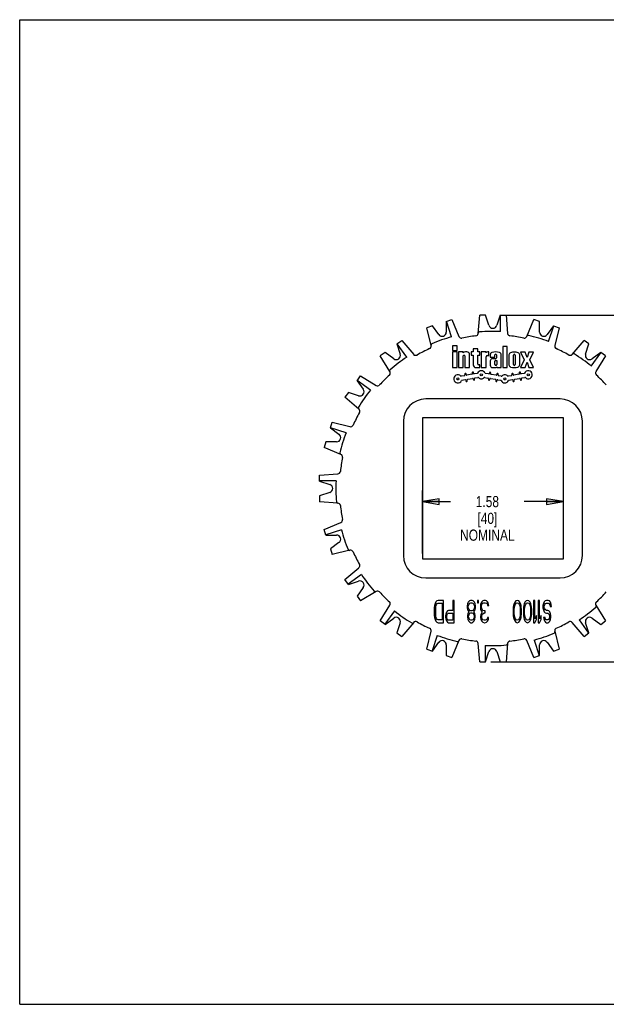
# Model space of a CAD drawing. Header units: inches. Extents: x 0 to 17, y 0 to 11.
# Tile 1 of 3: x 0 to 6.6, y 0 to 11. Entities that reach past the tile are written whole.
import ezdxf

# ---------------------------------------------------------------- set-up
doc = ezdxf.new("R2010")
doc.units = ezdxf.units.IN
doc.header["$LTSCALE"] = 0.935
doc.header["$MEASUREMENT"] = 0
doc.layers.get('0').update_dxf_attribs({"linetype": 'CONTINUOUS'})
doc.styles.get("Standard").update_dxf_attribs({"font": 'txt', "width": 0.8})
doc.dimstyles.new('DIMSTYLE_1', dxfattribs={"dimtxt": 0.125, "dimasz": 0.1875, "dimexe": 0.18, "dimexo": 0.0625, "dimgap": 0.09, "dimtad": 0, "dimtih": 1, "dimtoh": 1, "dimzin": 4, "dimdsep": 46, "dimtxsty": 'STANDARD', "dimblk": 'CLOSED', "dimblk1": 'CLOSED', "dimblk2": 'CLOSED', "dimcen": 0.09, "dimadec": 0, "dimazin": 0, "dimtp": 0.01, "dimtm": 0.01, "dimtfac": 1, "dimtofl": 0, "dimtmove": 0, "dimatfit": 3, "dimldrblk": 'CLOSED', "dimfxl": 1, "dimtolj": 1, "dimtzin": 4, "dimarcsym": 0})

# ---------------------------------------------------------------- blocks, each defined once
blk = doc.blocks.new('_CLOSED')
at = {"color": 0, "linetype": 'BYBLOCK'}
for p, q in [((0, 0), (-1, 0.167)), ((-1, 0.167), (-1, -0.167)), ((-1, -0.167), (0, 0)), ((-1, 0), (0, 0))]:
    blk.add_line(p, q, dxfattribs=at)
blk = doc.blocks.new('*D0')
at = {"color": 3, "linetype": 'CONTINUOUS'}
for p, q in [((4.499, 5.038), (4.499, 5.741)), ((6.074, 5.038), (6.074, 5.741)), ((4.499, 5.616), (4.812, 5.616)), ((6.074, 5.616), (5.637, 5.616))]:
    blk.add_line(p, q, dxfattribs=at)
at = {"color": 3, "linetype": 'CONTINUOUS', "xscale": 0.1875, "yscale": 0.1875, "zscale": 0.1875, "rotation": 180}
blk.add_blockref('_CLOSED', (4.499, 5.616), dxfattribs=at)
at = {"color": 3, "linetype": 'CONTINUOUS', "xscale": 0.1875, "yscale": 0.1875, "zscale": 0.1875}
blk.add_blockref('_CLOSED', (6.074, 5.616), dxfattribs=at)
at = {"color": 3, "linetype": 'CONTINUOUS', "insert": (5.225, 5.679), "char_height": 0.125, "width": 0.7, "attachment_point": 2, "line_spacing_factor": 0.9}
blk.add_mtext('1.58\\P[40]\\PNOMINAL', dxfattribs=at)
blk = doc.blocks.new('*D1')
at = {"color": 3, "linetype": 'CONTINUOUS'}
for p, q in [((5.434, 7.699), (8.008, 7.699)), ((7.883, 7.699), (7.883, 5.926)), ((7.883, 3.827), (7.883, 5.301)), ((5.265, 3.827), (8.008, 3.827))]:
    blk.add_line(p, q, dxfattribs=at)
at = {"color": 3, "linetype": 'CONTINUOUS', "xscale": 0.1875, "yscale": 0.1875, "zscale": 0.1875}
for p, rotation in [((7.883, 7.699), 90), ((7.883, 3.827), 270)]:
    blk.add_blockref('_CLOSED', p, dxfattribs=dict(at, rotation=rotation))
at = {"color": 3, "linetype": 'CONTINUOUS', "insert": (7.783, 5.864), "char_height": 0.125, "width": 0.7, "attachment_point": 2, "line_spacing_factor": 0.9}
blk.add_mtext('3.87\\P[98,3]\\PNOMINAL', dxfattribs=at)

msp = doc.modelspace()

# ---------------------------------------------------------------- linework, layer by layer
at = {"color": 7, "linetype": 'CONTINUOUS'}
for p, q in [((0, 0), (0, 11)), ((0, 11), (17, 11)), ((4.766, 7.63), (4.829, 7.65)), ((4.766, 7.63), (4.766, 7.51)), ((4.826, 7.457), (4.769, 7.631)), ((4.829, 7.65), (4.908, 7.461)), ((5.123, 7.495), (5.139, 7.699)), ((5.205, 7.699), (5.139, 7.699)), ((5.242, 7.586), (5.205, 7.699)), ((5.368, 7.699), (5.332, 7.586)), ((5.368, 7.699), (5.435, 7.699)), ((5.372, 7.516), (5.372, 7.699)), ((5.435, 7.699), (5.451, 7.495)), ((5.666, 7.461), (5.745, 7.65)), ((5.808, 7.63), (5.745, 7.65)), ((5.808, 7.51), (5.808, 7.63)), ((4.611, 7.579), (4.548, 7.559)), ((4.596, 7.36), (4.548, 7.559)), ((4.681, 7.483), (4.611, 7.579)), ((5.963, 7.579), (5.893, 7.483)), ((5.909, 7.404), (5.966, 7.578)), ((5.963, 7.579), (6.026, 7.559)), ((6.026, 7.559), (5.978, 7.36)), ((4.215, 7.377), (4.269, 7.416)), ((4.215, 7.377), (4.252, 7.264)), ((4.325, 7.231), (4.218, 7.379)), ((4.269, 7.416), (4.402, 7.261)), ((6.172, 7.261), (6.305, 7.416)), ((6.359, 7.377), (6.305, 7.416)), ((6.322, 7.264), (6.359, 7.377)), ((4.083, 7.281), (4.029, 7.243)), ((4.18, 7.211), (4.083, 7.281)), ((4.834, 7.358), (4.834, 7.306)), ((4.886, 7.358), (4.834, 7.358)), ((4.834, 7.306), (4.886, 7.306)), ((4.834, 7.288), (4.834, 7.113)), ((4.886, 7.288), (4.834, 7.288)), ((4.886, 7.306), (4.886, 7.358)), ((4.886, 7.113), (4.886, 7.288)), ((4.904, 7.288), (4.904, 7.113)), ((4.956, 7.288), (4.904, 7.288)), ((4.956, 7.278), (4.956, 7.288)), ((4.995, 7.288), (4.979, 7.288)), ((5.044, 7.288), (5.044, 7.253)), ((5.066, 7.288), (5.044, 7.288)), ((5.066, 7.323), (5.066, 7.288)), ((5.117, 7.323), (5.066, 7.323)), ((5.117, 7.288), (5.117, 7.323)), ((5.14, 7.288), (5.117, 7.288)), ((5.14, 7.253), (5.14, 7.288)), ((5.157, 7.288), (5.157, 7.113)), ((5.21, 7.288), (5.157, 7.288)), ((5.21, 7.28), (5.21, 7.288)), ((5.24, 7.288), (5.231, 7.288)), ((5.24, 7.25), (5.24, 7.288)), ((5.397, 7.349), (5.397, 7.113)), ((5.448, 7.349), (5.397, 7.349)), ((5.448, 7.113), (5.448, 7.349)), ((5.595, 7.286), (5.637, 7.201)), ((5.649, 7.286), (5.595, 7.286)), ((5.668, 7.225), (5.649, 7.286)), ((5.688, 7.286), (5.668, 7.225)), ((5.742, 7.286), (5.688, 7.286)), ((5.7, 7.201), (5.742, 7.286)), ((6.386, 7.131), (6.493, 7.28)), ((6.491, 7.281), (6.394, 7.211)), ((6.545, 7.243), (6.491, 7.281)), ((4.136, 7.068), (4.029, 7.243)), ((4.956, 7.113), (4.956, 7.244)), ((4.974, 7.244), (4.974, 7.113)), ((5.026, 7.113), (5.026, 7.257)), ((5.044, 7.253), (5.066, 7.253)), ((5.066, 7.253), (5.066, 7.145)), ((5.117, 7.153), (5.117, 7.253)), ((5.117, 7.253), (5.14, 7.253)), ((5.21, 7.113), (5.21, 7.234)), ((5.226, 7.25), (5.24, 7.25)), ((5.257, 7.256), (5.257, 7.23)), ((5.257, 7.23), (5.31, 7.23)), ((5.257, 7.187), (5.257, 7.139)), ((5.318, 7.213), (5.283, 7.213)), ((5.31, 7.23), (5.31, 7.255)), ((5.31, 7.148), (5.31, 7.185)), ((5.318, 7.194), (5.329, 7.194)), ((5.327, 7.255), (5.327, 7.222)), ((5.329, 7.194), (5.329, 7.146)), ((5.38, 7.113), (5.38, 7.256)), ((5.465, 7.255), (5.465, 7.145)), ((5.517, 7.146), (5.517, 7.253)), ((5.535, 7.253), (5.535, 7.146)), ((5.586, 7.145), (5.586, 7.255)), ((5.637, 7.201), (5.595, 7.113)), ((5.649, 7.113), (5.668, 7.174)), ((5.668, 7.174), (5.688, 7.113)), ((5.742, 7.113), (5.7, 7.201)), ((6.545, 7.243), (6.438, 7.068)), ((4.834, 7.113), (4.886, 7.113)), ((4.904, 7.113), (4.956, 7.113)), ((4.973, 7.04), (4.975, 7.031)), ((4.974, 7.113), (5.026, 7.113)), ((4.989, 7.034), (4.987, 7.043)), ((5.056, 7.055), (5.057, 7.046)), ((5.071, 7.048), (5.07, 7.057)), ((5.111, 7.048), (5.079, 7.043)), ((5.098, 7.113), (5.14, 7.113)), ((5.14, 7.145), (5.126, 7.145)), ((5.14, 7.113), (5.14, 7.145)), ((5.157, 7.113), (5.21, 7.113)), ((5.239, 7.042), (5.204, 7.048)), ((5.249, 7.056), (5.248, 7.048)), ((5.261, 7.045), (5.263, 7.054)), ((5.283, 7.113), (5.311, 7.113)), ((5.322, 7.139), (5.318, 7.139)), ((5.329, 7.12), (5.329, 7.113)), ((5.329, 7.113), (5.38, 7.113)), ((5.332, 7.042), (5.33, 7.033)), ((5.397, 7.113), (5.448, 7.113)), ((5.498, 7.04), (5.5, 7.031)), ((5.514, 7.034), (5.512, 7.043)), ((5.581, 7.055), (5.582, 7.046)), ((5.595, 7.113), (5.649, 7.113)), ((5.596, 7.048), (5.595, 7.057)), ((5.636, 7.048), (5.604, 7.043)), ((5.688, 7.113), (5.742, 7.113)), ((3.769, 6.967), (3.808, 7.021)), ((3.769, 6.967), (3.839, 6.871)), ((3.919, 6.862), (3.771, 6.97)), ((3.808, 7.021), (3.982, 6.914)), ((4.969, 7.023), (4.934, 7.017)), ((4.941, 6.972), (4.977, 6.979)), ((4.985, 6.973), (4.987, 6.964)), ((5.052, 7.038), (4.997, 7.028)), ((5, 6.967), (4.999, 6.975)), ((5.005, 6.983), (5.06, 6.993)), ((5.068, 6.987), (5.069, 6.979)), ((5.083, 6.981), (5.082, 6.99)), ((5.087, 6.998), (5.119, 7.004)), ((5.196, 7.004), (5.232, 6.997)), ((5.237, 6.989), (5.236, 6.981)), ((5.25, 6.978), (5.251, 6.987)), ((5.259, 6.992), (5.314, 6.983)), ((5.322, 7.028), (5.267, 7.037)), ((5.32, 6.975), (5.318, 6.966)), ((5.332, 6.964), (5.334, 6.972)), ((5.342, 6.978), (5.373, 6.972)), ((5.344, 7.031), (5.346, 7.039)), ((5.381, 7.017), (5.35, 7.023)), ((5.494, 7.023), (5.459, 7.017)), ((5.466, 6.972), (5.502, 6.979)), ((5.51, 6.973), (5.512, 6.964)), ((5.577, 7.038), (5.522, 7.028)), ((5.525, 6.967), (5.524, 6.975)), ((5.53, 6.983), (5.585, 6.993)), ((5.593, 6.987), (5.594, 6.979)), ((5.608, 6.981), (5.607, 6.99)), ((5.612, 6.998), (5.644, 7.004)), ((3.673, 6.835), (3.634, 6.782)), ((3.786, 6.798), (3.673, 6.835)), ((3.789, 6.649), (3.634, 6.782)), ((6.037, 6.763), (4.537, 6.763)), ((3.471, 6.439), (3.491, 6.502)), ((3.491, 6.502), (3.69, 6.454)), ((4.287, 6.513), (4.287, 5.013)), ((4.499, 6.551), (4.499, 4.976)), ((6.074, 6.551), (4.499, 6.551)), ((6.074, 4.976), (6.074, 6.551)), ((6.287, 5.013), (6.287, 6.513)), ((3.471, 6.439), (3.567, 6.369)), ((3.646, 6.386), (3.472, 6.442)), ((3.42, 6.284), (3.4, 6.221)), ((3.54, 6.284), (3.42, 6.284)), ((3.589, 6.142), (3.4, 6.221)), ((3.351, 5.911), (3.555, 5.927)), ((3.351, 5.845), (3.351, 5.911)), ((3.534, 5.848), (3.351, 5.848)), ((3.351, 5.845), (3.464, 5.808)), ((3.464, 5.718), (3.351, 5.682)), ((3.351, 5.682), (3.351, 5.615)), ((3.555, 5.599), (3.351, 5.615)), ((3.4, 5.306), (3.589, 5.384)), ((3.42, 5.243), (3.4, 5.306)), ((3.594, 5.302), (3.419, 5.246)), ((3.42, 5.243), (3.54, 5.243)), ((3.567, 5.158), (3.471, 5.087)), ((3.471, 5.087), (3.491, 5.024)), ((3.69, 5.072), (3.491, 5.024)), ((4.499, 4.976), (6.074, 4.976)), ((3.634, 4.745), (3.789, 4.878)), ((3.673, 4.691), (3.634, 4.745)), ((3.819, 4.801), (3.671, 4.694)), ((4.537, 4.763), (6.037, 4.763)), ((3.673, 4.691), (3.786, 4.728)), ((3.839, 4.656), (3.769, 4.559)), ((3.769, 4.559), (3.808, 4.506)), ((3.982, 4.613), (3.808, 4.506)), ((4.674, 4.513), (4.661, 4.508)), ((4.736, 4.513), (4.674, 4.513)), ((4.736, 4.263), (4.736, 4.513)), ((4.853, 4.513), (4.838, 4.513)), ((4.838, 4.513), (4.838, 4.401)), ((4.853, 4.263), (4.853, 4.513)), ((5.038, 4.513), (5.025, 4.508)), ((5.054, 4.513), (5.038, 4.513)), ((5.067, 4.508), (5.054, 4.513)), ((5.127, 4.513), (5.114, 4.513)), ((5.114, 4.513), (5.114, 4.487)), ((5.127, 4.487), (5.127, 4.513)), ((5.184, 4.513), (5.174, 4.508)), ((5.205, 4.513), (5.184, 4.513)), ((5.215, 4.508), (5.205, 4.513)), ((5.559, 4.513), (5.543, 4.508)), ((5.575, 4.508), (5.559, 4.513)), ((5.674, 4.513), (5.658, 4.508)), ((5.689, 4.508), (5.674, 4.513)), ((5.757, 4.513), (5.741, 4.513)), ((5.741, 4.513), (5.741, 4.263)), ((5.757, 4.306), (5.757, 4.513)), ((5.809, 4.513), (5.793, 4.513)), ((5.793, 4.513), (5.793, 4.263)), ((5.809, 4.306), (5.809, 4.513)), ((5.885, 4.513), (5.872, 4.508)), ((5.905, 4.513), (5.885, 4.513)), ((5.918, 4.508), (5.905, 4.513)), ((4.029, 4.284), (4.136, 4.458)), ((4.635, 4.455), (4.632, 4.428)), ((4.632, 4.428), (4.632, 4.348)), ((4.64, 4.476), (4.635, 4.455)), ((4.65, 4.497), (4.64, 4.476)), ((4.648, 4.428), (4.65, 4.449)), ((4.648, 4.348), (4.648, 4.428)), ((4.661, 4.508), (4.65, 4.497)), ((4.65, 4.449), (4.655, 4.465)), ((4.655, 4.465), (4.663, 4.476)), ((4.663, 4.476), (4.674, 4.481)), ((4.674, 4.481), (4.721, 4.481)), ((4.721, 4.481), (4.721, 4.295)), ((4.791, 4.401), (4.778, 4.396)), ((4.838, 4.401), (4.791, 4.401)), ((5.004, 4.476), (4.999, 4.449)), ((4.999, 4.449), (4.999, 4.433)), ((4.999, 4.433), (5.004, 4.407)), ((5.012, 4.492), (5.004, 4.476)), ((5.004, 4.407), (5.015, 4.391)), ((5.025, 4.508), (5.012, 4.492)), ((5.012, 4.449), (5.02, 4.471)), ((5.012, 4.433), (5.012, 4.449)), ((5.02, 4.412), (5.012, 4.433)), ((5.02, 4.471), (5.03, 4.481)), ((5.03, 4.401), (5.02, 4.412)), ((5.03, 4.481), (5.041, 4.487)), ((5.041, 4.396), (5.03, 4.401)), ((5.041, 4.487), (5.051, 4.487)), ((5.051, 4.487), (5.062, 4.481)), ((5.062, 4.401), (5.051, 4.396)), ((5.062, 4.481), (5.072, 4.471)), ((5.072, 4.412), (5.062, 4.401)), ((5.08, 4.492), (5.067, 4.508)), ((5.072, 4.471), (5.08, 4.449)), ((5.08, 4.433), (5.072, 4.412)), ((5.077, 4.391), (5.088, 4.407)), ((5.088, 4.476), (5.08, 4.492)), ((5.08, 4.449), (5.08, 4.433)), ((5.093, 4.449), (5.088, 4.476)), ((5.088, 4.407), (5.093, 4.433)), ((5.093, 4.433), (5.093, 4.449)), ((5.114, 4.487), (5.127, 4.487)), ((5.15, 4.471), (5.148, 4.455)), ((5.148, 4.455), (5.148, 4.433)), ((5.148, 4.433), (5.15, 4.412)), ((5.155, 4.487), (5.15, 4.471)), ((5.15, 4.412), (5.155, 4.396)), ((5.163, 4.497), (5.155, 4.487)), ((5.161, 4.455), (5.163, 4.465)), ((5.161, 4.433), (5.161, 4.455)), ((5.166, 4.412), (5.161, 4.433)), ((5.174, 4.508), (5.163, 4.497)), ((5.163, 4.465), (5.168, 4.476)), ((5.174, 4.401), (5.166, 4.412)), ((5.168, 4.476), (5.174, 4.481)), ((5.174, 4.481), (5.187, 4.487)), ((5.189, 4.396), (5.174, 4.401)), ((5.187, 4.487), (5.202, 4.487)), ((5.202, 4.487), (5.215, 4.481)), ((5.226, 4.497), (5.215, 4.508)), ((5.215, 4.481), (5.221, 4.476)), ((5.221, 4.476), (5.226, 4.465)), ((5.234, 4.487), (5.226, 4.497)), ((5.226, 4.465), (5.228, 4.455)), ((5.228, 4.455), (5.241, 4.455)), ((5.239, 4.471), (5.234, 4.487)), ((5.241, 4.455), (5.239, 4.471)), ((5.515, 4.439), (5.512, 4.412)), ((5.512, 4.412), (5.512, 4.364)), ((5.517, 4.455), (5.515, 4.439)), ((5.523, 4.476), (5.517, 4.455)), ((5.53, 4.492), (5.523, 4.476)), ((5.525, 4.407), (5.528, 4.439)), ((5.525, 4.37), (5.525, 4.407)), ((5.528, 4.439), (5.538, 4.471)), ((5.543, 4.508), (5.53, 4.492)), ((5.538, 4.471), (5.546, 4.481)), ((5.546, 4.481), (5.559, 4.487)), ((5.559, 4.487), (5.572, 4.481)), ((5.572, 4.481), (5.58, 4.471)), ((5.588, 4.492), (5.575, 4.508)), ((5.58, 4.471), (5.59, 4.439)), ((5.596, 4.476), (5.588, 4.492)), ((5.59, 4.439), (5.593, 4.407)), ((5.593, 4.407), (5.593, 4.37)), ((5.601, 4.455), (5.596, 4.476)), ((5.603, 4.439), (5.601, 4.455)), ((5.606, 4.412), (5.603, 4.439)), ((5.606, 4.364), (5.606, 4.412)), ((5.629, 4.439), (5.627, 4.412)), ((5.627, 4.412), (5.627, 4.364)), ((5.632, 4.455), (5.629, 4.439)), ((5.637, 4.476), (5.632, 4.455)), ((5.645, 4.492), (5.637, 4.476)), ((5.64, 4.407), (5.642, 4.439)), ((5.64, 4.37), (5.64, 4.407)), ((5.642, 4.439), (5.653, 4.471)), ((5.658, 4.508), (5.645, 4.492)), ((5.653, 4.471), (5.661, 4.481)), ((5.661, 4.481), (5.674, 4.487)), ((5.674, 4.487), (5.687, 4.481)), ((5.687, 4.481), (5.695, 4.471)), ((5.702, 4.492), (5.689, 4.508)), ((5.695, 4.471), (5.705, 4.439)), ((5.71, 4.476), (5.702, 4.492)), ((5.705, 4.439), (5.708, 4.407)), ((5.708, 4.407), (5.708, 4.37)), ((5.715, 4.455), (5.71, 4.476)), ((5.718, 4.439), (5.715, 4.455)), ((5.721, 4.412), (5.718, 4.439)), ((5.721, 4.364), (5.721, 4.412)), ((5.851, 4.476), (5.846, 4.455)), ((5.846, 4.455), (5.846, 4.428)), ((5.846, 4.428), (5.851, 4.407)), ((5.861, 4.497), (5.851, 4.476)), ((5.851, 4.407), (5.861, 4.386)), ((5.872, 4.508), (5.861, 4.497)), ((5.861, 4.449), (5.866, 4.465)), ((5.861, 4.433), (5.861, 4.449)), ((5.866, 4.417), (5.861, 4.433)), ((5.866, 4.465), (5.874, 4.476)), ((5.874, 4.407), (5.866, 4.417)), ((5.874, 4.476), (5.885, 4.481)), ((5.885, 4.401), (5.874, 4.407)), ((5.885, 4.481), (5.905, 4.481)), ((5.9, 4.401), (5.885, 4.401)), ((5.911, 4.396), (5.9, 4.401)), ((5.905, 4.481), (5.916, 4.476)), ((5.916, 4.476), (5.924, 4.46)), ((5.931, 4.492), (5.918, 4.508)), ((5.924, 4.46), (5.926, 4.444)), ((5.926, 4.444), (5.942, 4.444)), ((5.939, 4.465), (5.931, 4.492)), ((5.942, 4.444), (5.939, 4.465)), ((6.438, 4.458), (6.545, 4.284)), ((4.188, 4.395), (4.08, 4.247)), ((4.083, 4.245), (4.18, 4.315)), ((4.632, 4.348), (4.635, 4.322)), ((4.635, 4.322), (4.64, 4.3)), ((4.64, 4.3), (4.65, 4.279)), ((4.65, 4.327), (4.648, 4.348)), ((4.655, 4.311), (4.65, 4.327)), ((4.663, 4.3), (4.655, 4.311)), ((4.674, 4.295), (4.663, 4.3)), ((4.721, 4.295), (4.674, 4.295)), ((4.76, 4.359), (4.757, 4.343)), ((4.757, 4.343), (4.757, 4.322)), ((4.757, 4.322), (4.76, 4.306)), ((4.767, 4.38), (4.76, 4.359)), ((4.76, 4.306), (4.767, 4.284)), ((4.778, 4.396), (4.767, 4.38)), ((4.773, 4.338), (4.775, 4.354)), ((4.773, 4.322), (4.773, 4.338)), ((4.775, 4.306), (4.773, 4.322)), ((4.775, 4.354), (4.78, 4.364)), ((4.78, 4.295), (4.775, 4.306)), ((4.78, 4.364), (4.788, 4.37)), ((4.788, 4.29), (4.78, 4.295)), ((4.788, 4.37), (4.838, 4.37)), ((4.838, 4.37), (4.838, 4.29)), ((5.007, 4.364), (5.002, 4.343)), ((5.002, 4.343), (5.002, 4.327)), ((5.002, 4.327), (5.007, 4.3)), ((5.015, 4.38), (5.007, 4.364)), ((5.007, 4.3), (5.015, 4.284)), ((5.015, 4.391), (5.02, 4.386)), ((5.02, 4.386), (5.015, 4.38)), ((5.015, 4.338), (5.02, 4.354)), ((5.015, 4.327), (5.015, 4.338)), ((5.02, 4.311), (5.015, 4.327)), ((5.02, 4.354), (5.03, 4.37)), ((5.03, 4.295), (5.02, 4.311)), ((5.03, 4.37), (5.041, 4.375)), ((5.041, 4.29), (5.03, 4.295)), ((5.051, 4.396), (5.041, 4.396)), ((5.041, 4.375), (5.051, 4.375)), ((5.051, 4.375), (5.062, 4.37)), ((5.062, 4.295), (5.051, 4.29)), ((5.062, 4.37), (5.072, 4.354)), ((5.072, 4.311), (5.062, 4.295)), ((5.072, 4.386), (5.077, 4.391)), ((5.077, 4.38), (5.072, 4.386)), ((5.072, 4.354), (5.077, 4.338)), ((5.077, 4.327), (5.072, 4.311)), ((5.085, 4.364), (5.077, 4.38)), ((5.077, 4.338), (5.077, 4.327)), ((5.077, 4.284), (5.085, 4.3)), ((5.09, 4.343), (5.085, 4.364)), ((5.085, 4.3), (5.09, 4.327)), ((5.09, 4.327), (5.09, 4.343)), ((5.153, 4.354), (5.15, 4.332)), ((5.15, 4.332), (5.15, 4.322)), ((5.15, 4.322), (5.153, 4.3)), ((5.158, 4.37), (5.153, 4.354)), ((5.153, 4.3), (5.163, 4.279)), ((5.155, 4.396), (5.168, 4.386)), ((5.168, 4.386), (5.158, 4.37)), ((5.163, 4.332), (5.168, 4.354)), ((5.163, 4.322), (5.163, 4.332)), ((5.168, 4.306), (5.163, 4.322)), ((5.168, 4.354), (5.174, 4.364)), ((5.176, 4.295), (5.168, 4.306)), ((5.174, 4.364), (5.189, 4.375)), ((5.189, 4.29), (5.176, 4.295)), ((5.2, 4.396), (5.189, 4.396)), ((5.189, 4.375), (5.2, 4.375)), ((5.2, 4.375), (5.2, 4.396)), ((5.213, 4.295), (5.2, 4.29)), ((5.221, 4.306), (5.213, 4.295)), ((5.226, 4.322), (5.221, 4.306)), ((5.239, 4.322), (5.226, 4.322)), ((5.226, 4.279), (5.236, 4.3)), ((5.236, 4.3), (5.239, 4.322)), ((5.512, 4.364), (5.515, 4.338)), ((5.515, 4.338), (5.517, 4.322)), ((5.517, 4.322), (5.523, 4.3)), ((5.523, 4.3), (5.53, 4.284)), ((5.528, 4.338), (5.525, 4.37)), ((5.538, 4.306), (5.528, 4.338)), ((5.546, 4.295), (5.538, 4.306)), ((5.559, 4.29), (5.546, 4.295)), ((5.572, 4.295), (5.559, 4.29)), ((5.58, 4.306), (5.572, 4.295)), ((5.59, 4.338), (5.58, 4.306)), ((5.588, 4.284), (5.596, 4.3)), ((5.593, 4.37), (5.59, 4.338)), ((5.596, 4.3), (5.601, 4.322)), ((5.601, 4.322), (5.603, 4.338)), ((5.603, 4.338), (5.606, 4.364)), ((5.627, 4.364), (5.629, 4.338)), ((5.629, 4.338), (5.632, 4.322)), ((5.632, 4.322), (5.637, 4.3)), ((5.637, 4.3), (5.645, 4.284)), ((5.642, 4.338), (5.64, 4.37)), ((5.653, 4.306), (5.642, 4.338)), ((5.661, 4.295), (5.653, 4.306)), ((5.674, 4.29), (5.661, 4.295)), ((5.687, 4.295), (5.674, 4.29)), ((5.695, 4.306), (5.687, 4.295)), ((5.705, 4.338), (5.695, 4.306)), ((5.702, 4.284), (5.71, 4.3)), ((5.708, 4.37), (5.705, 4.338)), ((5.71, 4.3), (5.715, 4.322)), ((5.715, 4.322), (5.718, 4.338)), ((5.718, 4.338), (5.721, 4.364)), ((5.773, 4.343), (5.757, 4.306)), ((5.757, 4.263), (5.773, 4.3)), ((5.773, 4.3), (5.773, 4.343)), ((5.825, 4.343), (5.809, 4.306)), ((5.809, 4.263), (5.825, 4.3)), ((5.825, 4.3), (5.825, 4.343)), ((5.869, 4.322), (5.853, 4.322)), ((5.853, 4.322), (5.856, 4.306)), ((5.856, 4.306), (5.864, 4.284)), ((5.861, 4.386), (5.872, 4.375)), ((5.872, 4.311), (5.869, 4.322)), ((5.872, 4.375), (5.885, 4.37)), ((5.877, 4.3), (5.872, 4.311)), ((5.885, 4.295), (5.877, 4.3)), ((5.885, 4.37), (5.9, 4.37)), ((5.9, 4.295), (5.885, 4.295)), ((5.9, 4.37), (5.908, 4.364)), ((5.908, 4.3), (5.9, 4.295)), ((5.908, 4.364), (5.916, 4.354)), ((5.916, 4.311), (5.908, 4.3)), ((5.921, 4.386), (5.911, 4.396)), ((5.916, 4.354), (5.918, 4.338)), ((5.918, 4.327), (5.916, 4.311)), ((5.918, 4.338), (5.918, 4.327)), ((5.931, 4.364), (5.921, 4.386)), ((5.921, 4.279), (5.931, 4.3)), ((5.934, 4.343), (5.931, 4.364)), ((5.931, 4.3), (5.934, 4.322)), ((5.934, 4.322), (5.934, 4.343)), ((6.249, 4.295), (6.356, 4.147)), ((6.394, 4.315), (6.491, 4.245)), ((4.083, 4.245), (4.029, 4.284)), ((4.252, 4.263), (4.215, 4.149)), ((4.402, 4.266), (4.269, 4.11)), ((4.65, 4.279), (4.661, 4.269)), ((4.661, 4.269), (4.674, 4.263)), ((4.674, 4.263), (4.736, 4.263)), ((4.767, 4.284), (4.778, 4.269)), ((4.778, 4.269), (4.791, 4.263)), ((4.838, 4.29), (4.788, 4.29)), ((4.791, 4.263), (4.853, 4.263)), ((5.015, 4.284), (5.028, 4.269)), ((5.028, 4.269), (5.041, 4.263)), ((5.051, 4.29), (5.041, 4.29)), ((5.041, 4.263), (5.051, 4.263)), ((5.051, 4.263), (5.064, 4.269)), ((5.064, 4.269), (5.077, 4.284)), ((5.163, 4.279), (5.174, 4.269)), ((5.174, 4.269), (5.192, 4.263)), ((5.2, 4.29), (5.189, 4.29)), ((5.192, 4.263), (5.197, 4.263)), ((5.197, 4.263), (5.215, 4.269)), ((5.215, 4.269), (5.226, 4.279)), ((5.53, 4.284), (5.543, 4.269)), ((5.543, 4.269), (5.559, 4.263)), ((5.559, 4.263), (5.575, 4.269)), ((5.575, 4.269), (5.588, 4.284)), ((5.645, 4.284), (5.658, 4.269)), ((5.658, 4.269), (5.674, 4.263)), ((5.674, 4.263), (5.689, 4.269)), ((5.689, 4.269), (5.702, 4.284)), ((5.741, 4.263), (5.757, 4.263)), ((5.793, 4.263), (5.809, 4.263)), ((5.864, 4.284), (5.874, 4.269)), ((5.874, 4.269), (5.887, 4.263)), ((5.887, 4.263), (5.9, 4.263)), ((5.9, 4.263), (5.911, 4.269)), ((5.911, 4.269), (5.921, 4.279)), ((6.305, 4.11), (6.172, 4.266)), ((6.359, 4.149), (6.322, 4.263)), ((6.491, 4.245), (6.545, 4.284)), ((4.215, 4.149), (4.269, 4.11)), ((4.548, 3.968), (4.596, 4.167)), ((4.665, 4.122), (4.608, 3.948)), ((5.978, 4.167), (6.026, 3.968)), ((6.305, 4.11), (6.359, 4.149)), ((4.548, 3.968), (4.611, 3.947)), ((4.611, 3.947), (4.681, 4.044)), ((4.766, 4.016), (4.766, 3.897)), ((4.908, 4.065), (4.829, 3.876)), ((5.139, 3.827), (5.123, 4.031)), ((5.202, 4.01), (5.202, 3.827)), ((5.451, 4.031), (5.435, 3.827)), ((5.745, 3.876), (5.666, 4.065)), ((5.748, 4.07), (5.804, 3.896)), ((5.808, 3.897), (5.808, 4.016)), ((5.893, 4.044), (5.963, 3.947)), ((5.963, 3.947), (6.026, 3.968)), ((4.766, 3.897), (4.829, 3.876)), ((5.205, 3.827), (5.242, 3.941)), ((5.332, 3.941), (5.368, 3.827)), ((5.745, 3.876), (5.808, 3.897)), ((5.139, 3.827), (5.205, 3.827)), ((5.368, 3.827), (5.435, 3.827)), ((0, 0), (17, 0))]:
    msp.add_line(p, q, dxfattribs=at)
for centre in [(5.157, 7.033), (5.682, 7.033), (4.895, 6.987), (5.42, 6.987)]:
    msp.add_circle(centre, 0.0123, dxfattribs=at)
for centre, radius, start, end in [((4.719, 7.51), 0.047, 216, 360), ((5.093, 7.497), 0.03, 276.3782, 355.5), ((5.138, 7.497), 0.015, 94.9044, 175.5), ((5.287, 5.763), 1.755, 87.2293, 94.9044), ((5.287, 7.6), 0.047, 198, 342), ((5.481, 7.497), 0.03, 184.5, 263.6218), ((5.855, 7.51), 0.047, 180, 324), ((4.61, 7.366), 0.015, 112.9044, 193.5), ((5.287, 5.763), 1.755, 105.2293, 112.9044), ((4.935, 7.472), 0.03, 202.5, 281.6218), ((5.287, 5.763), 1.715, 96.3782, 101.6218), ((5.287, 5.763), 1.715, 78.3782, 83.6218), ((5.638, 7.472), 0.03, 258.3782, 337.5), ((5.681, 7.458), 0.015, 76.9044, 157.5), ((5.287, 5.763), 1.755, 69.2293, 76.9044), ((4.207, 7.249), 0.047, 234, 18), ((4.424, 7.28), 0.03, 220.5, 299.6218), ((5.287, 5.763), 1.715, 114.3782, 119.6218), ((4.567, 7.353), 0.03, 294.3782, 13.5), ((4.979, 7.257), 0.0315, 90, 136.2383), ((4.995, 7.257), 0.0315, 0, 90), ((5.231, 7.257), 0.0315, 90, 132.7486), ((5.283, 7.256), 0.0262, 107.9202, 180), ((5.318, 7.148), 0.14, 72.0798, 107.9202), ((5.318, 7.255), 0.00875, 0, 180), ((5.353, 7.256), 0.0262, 0, 72.0798), ((5.492, 7.255), 0.0262, 107.4576, 180), ((5.526, 7.146), 0.14, 72.5424, 107.4576), ((5.526, 7.253), 0.00875, 0, 180), ((5.56, 7.255), 0.0262, 0, 72.5424), ((6.007, 7.353), 0.03, 166.5, 245.6218), ((5.287, 5.763), 1.715, 60.3782, 65.6218), ((6.149, 7.28), 0.03, 240.3782, 319.5), ((6.186, 7.253), 0.015, 58.9044, 139.5), ((5.287, 5.763), 1.755, 51.2293, 58.9044), ((6.367, 7.249), 0.047, 162, 306), ((5.287, 5.763), 1.755, 123.2293, 130.9044), ((4.965, 7.244), 0.00875, 0, 180), ((5.126, 7.153), 0.00875, 180, 270), ((5.226, 7.234), 0.0158, 90, 180), ((5.283, 7.187), 0.0262, 90, 180), ((5.318, 7.185), 0.00875, 90, 180), ((5.318, 7.222), 0.00875, 270, 360), ((4.111, 7.052), 0.03, 312.3782, 31.5), ((4.148, 7.078), 0.015, 130.9044, 211.5), ((4.98, 7.041), 0.007, 10, 190), ((5.051, 7.045), 0.007, 280, 10), ((5.063, 7.056), 0.007, 10, 190), ((5.098, 7.145), 0.0315, 180, 270), ((5.078, 7.05), 0.007, 190, 280), ((5.11, 7.055), 0.007, 280, 335.4819), ((5.157, 7.033), 0.0455, 24.5181, 155.4819), ((5.205, 7.055), 0.007, 204.5181, 260), ((5.241, 7.049), 0.007, 260, 350), ((5.256, 7.055), 0.007, 350, 170), ((5.283, 7.139), 0.0262, 180, 270), ((5.268, 7.044), 0.007, 170, 260), ((5.318, 7.148), 0.00875, 180, 270), ((5.311, 7.139), 0.0262, 270, 312.8334), ((5.322, 7.146), 0.007, 270, 360), ((5.339, 7.041), 0.007, 350, 170), ((5.492, 7.145), 0.0262, 180, 252.5424), ((5.526, 7.253), 0.14, 252.5424, 287.4576), ((5.505, 7.041), 0.007, 10, 190), ((5.526, 7.146), 0.00875, 180, 360), ((5.56, 7.145), 0.0262, 287.4576, 360), ((5.576, 7.045), 0.007, 280, 10), ((5.588, 7.056), 0.007, 10, 190), ((5.603, 7.05), 0.007, 190, 280), ((5.635, 7.055), 0.007, 280, 335.4819), ((5.682, 7.033), 0.0455, 224.5181, 155.4819), ((6.463, 7.052), 0.03, 148.5, 227.6218), ((5.287, 5.763), 1.715, 132.3782, 137.6218), ((4.895, 6.987), 0.0455, 44.5181, 335.4819), ((4.932, 7.024), 0.007, 224.5181, 280), ((4.943, 6.965), 0.007, 100, 155.4819), ((4.968, 7.03), 0.007, 280, 10), ((4.978, 6.972), 0.007, 10, 100), ((4.993, 6.965), 0.007, 190, 10), ((4.995, 7.035), 0.007, 190, 280), ((5.006, 6.977), 0.007, 100, 190), ((5.061, 6.986), 0.007, 10, 100), ((5.076, 6.98), 0.007, 190, 10), ((5.088, 6.991), 0.007, 100, 190), ((5.12, 6.997), 0.007, 44.5181, 100), ((5.157, 7.033), 0.0455, 224.5181, 315.4819), ((5.195, 6.997), 0.007, 80, 135.4819), ((5.23, 6.99), 0.007, 350, 80), ((5.243, 6.979), 0.007, 170, 350), ((5.258, 6.986), 0.007, 80, 170), ((5.313, 6.976), 0.007, 350, 80), ((5.325, 6.965), 0.007, 170, 350), ((5.323, 7.034), 0.007, 260, 350), ((5.341, 6.971), 0.007, 80, 170), ((5.351, 7.03), 0.007, 170, 260), ((5.372, 6.965), 0.007, 24.5181, 80), ((5.42, 6.987), 0.0455, 204.5181, 335.4819), ((5.382, 7.024), 0.007, 260, 315.4819), ((5.42, 6.987), 0.0455, 44.5181, 135.4819), ((5.457, 7.024), 0.007, 224.5181, 280), ((5.468, 6.965), 0.007, 100, 155.4819), ((5.493, 7.03), 0.007, 280, 10), ((5.503, 6.972), 0.007, 10, 100), ((5.518, 6.965), 0.007, 190, 10), ((5.52, 7.035), 0.007, 190, 280), ((5.531, 6.977), 0.007, 100, 190), ((5.586, 6.986), 0.007, 10, 100), ((5.601, 6.98), 0.007, 190, 10), ((5.613, 6.991), 0.007, 100, 190), ((5.645, 6.997), 0.007, 44.5181, 100), ((5.287, 5.763), 1.715, 42.3782, 47.6218), ((5.287, 5.763), 1.755, 141.2293, 148.9044), ((3.801, 6.843), 0.047, 252, 36), ((3.998, 6.939), 0.03, 238.5, 317.6218), ((4.537, 6.513), 0.25, 90, 180), ((6.037, 6.513), 0.25, 0, 90), ((5.287, 5.763), 1.715, 150.3782, 155.6218), ((3.797, 6.662), 0.015, 148.9044, 229.5), ((3.77, 6.626), 0.03, 330.3782, 49.5), ((5.287, 5.763), 1.755, 159.2293, 166.9044), ((3.697, 6.483), 0.03, 256.5, 335.6218), ((3.54, 6.331), 0.047, 270, 54), ((3.592, 6.157), 0.015, 166.9044, 247.5), ((5.287, 5.763), 1.715, 168.3782, 173.6218), ((3.578, 6.115), 0.03, 348.3782, 67.5), ((3.553, 5.957), 0.03, 274.5, 353.6218), ((5.287, 5.763), 1.755, 177.2293, 184.9044), ((3.45, 5.763), 0.047, 288, 72), ((3.553, 5.614), 0.015, 184.9044, 265.5), ((3.553, 5.569), 0.03, 6.3782, 85.5), ((5.287, 5.763), 1.715, 186.3782, 191.6218), ((3.578, 5.412), 0.03, 292.5, 11.6218), ((5.287, 5.763), 1.755, 195.2293, 202.9044), ((3.54, 5.196), 0.047, 306, 90), ((3.684, 5.086), 0.015, 202.9044, 283.5), ((3.697, 5.043), 0.03, 24.3782, 103.5), ((5.287, 5.763), 1.715, 204.3782, 209.6218), ((4.537, 5.013), 0.25, 180, 270), ((6.037, 5.013), 0.25, 270, 360), ((3.77, 4.901), 0.03, 310.5, 29.6218), ((3.801, 4.683), 0.047, 324, 108), ((5.287, 5.763), 1.755, 213.2293, 220.9044), ((3.972, 4.624), 0.015, 220.9044, 301.5), ((3.998, 4.587), 0.03, 42.3782, 121.5), ((5.287, 5.763), 1.715, 222.3782, 227.6218), ((5.287, 5.763), 1.715, 312.3782, 317.6218), ((4.111, 4.474), 0.03, 328.5, 47.6218), ((5.287, 5.763), 1.755, 303.2293, 310.9044), ((6.463, 4.474), 0.03, 132.3782, 211.5), ((6.426, 4.448), 0.015, 310.9044, 31.5), ((4.207, 4.277), 0.047, 342, 126), ((5.287, 5.763), 1.755, 231.2293, 238.9044), ((6.367, 4.277), 0.047, 54, 198), ((4.388, 4.273), 0.015, 238.9044, 319.5), ((4.424, 4.246), 0.03, 60.3782, 139.5), ((5.287, 5.763), 1.715, 240.3782, 245.6218), ((4.567, 4.174), 0.03, 346.5, 65.6218), ((6.007, 4.174), 0.03, 114.3782, 193.5), ((5.287, 5.763), 1.715, 294.3782, 299.6218), ((6.149, 4.246), 0.03, 40.5, 119.6218), ((5.287, 5.763), 1.755, 249.2293, 256.9044), ((4.935, 4.054), 0.03, 78.3782, 157.5), ((5.287, 5.763), 1.715, 258.3782, 263.6218), ((5.287, 5.763), 1.715, 276.3782, 281.6218), ((5.638, 4.054), 0.03, 22.5, 101.6218), ((5.287, 5.763), 1.755, 285.2293, 292.9044), ((5.964, 4.16), 0.015, 292.9044, 13.5), ((4.719, 4.016), 0.047, 0, 144), ((4.893, 4.068), 0.015, 256.9044, 337.5), ((5.093, 4.029), 0.03, 4.5, 83.6218), ((5.287, 5.763), 1.755, 267.2293, 274.9044), ((5.287, 3.926), 0.047, 18, 162), ((5.436, 4.03), 0.015, 274.9044, 355.5), ((5.481, 4.029), 0.03, 96.3782, 175.5), ((5.855, 4.016), 0.047, 36, 180)]:
    msp.add_arc(centre, radius, start, end, dxfattribs=at)

# ---------------------------------------------------------------- dimensions: what is measured, and where the dimension line sits
at = {"color": 3, "linetype": 'CONTINUOUS'}
dim = msp.add_linear_dim(base=(7.883, 3.827), p1=(5.434, 7.699), p2=(5.265, 3.827), angle=270, text='<>\\PNOMINAL', dimstyle='DIMSTYLE_1', dxfattribs=at)
dim.commit()
dim.dimension.update_dxf_attribs({"geometry": '*D1', "text_midpoint": (7.658, 5.614), "dimtype": 160})
dim = msp.add_linear_dim(base=(6.074412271, 5.616329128), p1=(4.499412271, 5.038188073), p2=(6.074412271, 5.038188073), text='<>\\PNOMINAL', dimstyle='DIMSTYLE_1', dxfattribs=at)
dim.commit()
dim.dimension.update_dxf_attribs({"geometry": '*D0', "text_midpoint": (4.949826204, 5.428829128), "dimtype": 160})

doc.saveas('drawing.dxf')
